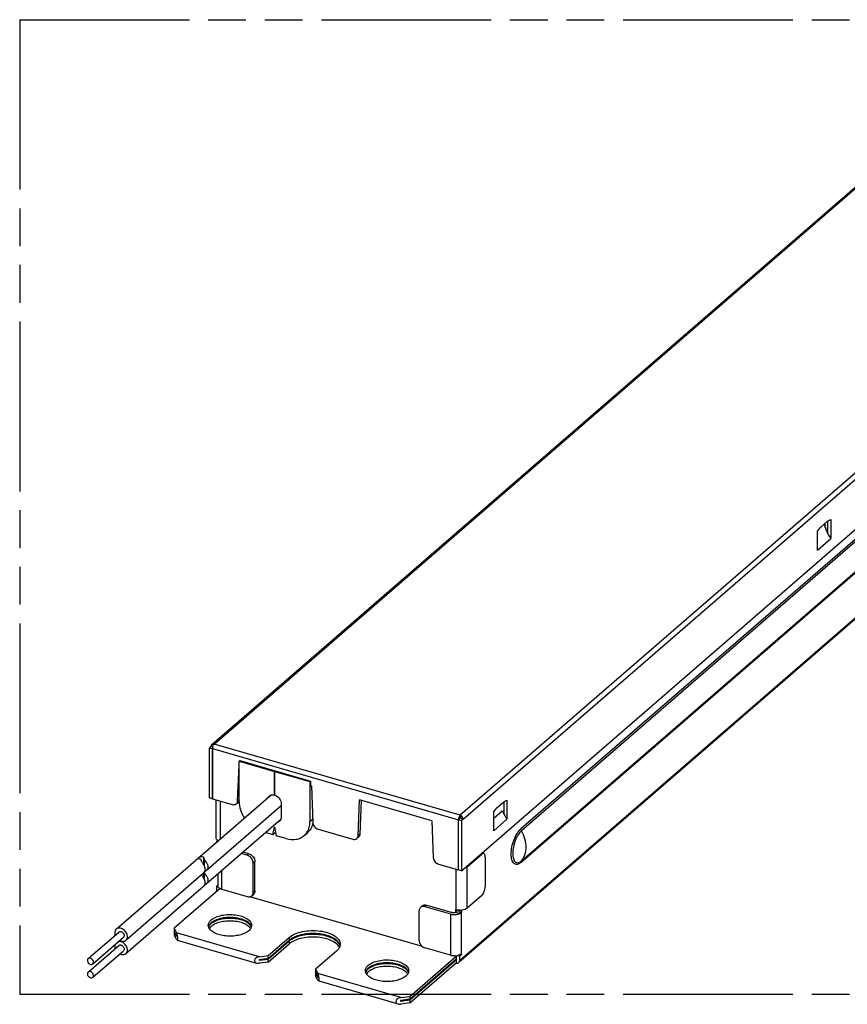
# Model space of a CAD drawing. Header units: millimetres. Extents: x 0 to 210, y 0 to 297.
# Tile 6 of 9: x 50 to 92, y 207 to 257. Entities that reach past the tile are written whole.
import ezdxf

# ---------------------------------------------------------------- set-up
doc = ezdxf.new("R2010")
doc.units = ezdxf.units.MM
doc.header["$LTSCALE"] = 19.36
doc.linetypes.add('PHANTOM', pattern=[0.8, 0.45, -0.05, 0.1, -0.05, 0.1, -0.05])
doc.layers.get('0').update_dxf_attribs({"linetype": 'CONTINUOUS'})
doc.layers.add('DEFAULT_3', color=7, linetype='PHANTOM')

msp = doc.modelspace()

# ---------------------------------------------------------------- linework, layer by layer
at = {"color": 7, "linetype": 'Continuous'}
for p, q in [((59.4162, 220.1093), (96.4812, 252.2086)), ((72.2338, 213.6336), (109.4738, 245.8844)), ((109.0543, 240.9252), (72.0943, 208.9169)), ((90.6788, 231.2594), (91.0288, 231.5625)), ((91.0288, 231.5625), (91.195, 231.6458)), ((91.0434, 230.9178), (91.0434, 231.5699)), ((91.195, 231.6458), (91.195, 230.6759)), ((90.5125, 231.0548), (90.6788, 231.2594)), ((90.5125, 230.0848), (90.5125, 231.0548)), ((90.5125, 230.0848), (91.195, 230.6759)), ((59.3785, 220.019), (59.291, 219.9432)), ((59.291, 217.3698), (59.291, 219.9432)), ((59.291, 219.9432), (59.4426, 219.8995)), ((59.3785, 220.019), (59.4603, 219.9954)), ((59.4458, 219.9023), (59.4426, 219.8995)), ((59.4426, 219.8995), (59.4426, 217.3261)), ((59.4456, 219.8986), (59.4456, 217.3252)), ((60.852, 219.2835), (60.817, 219.2532)), ((60.817, 217.192), (60.817, 219.2532)), ((60.817, 219.2532), (62.6326, 218.729)), ((60.852, 219.2835), (62.6676, 218.7593)), ((60.7427, 217.2131), (60.8141, 219.0519)), ((62.6326, 218.729), (62.6676, 218.7593)), ((62.6326, 217.5196), (62.6326, 218.729)), ((62.6387, 218.7273), (62.6737, 218.7576)), ((62.6387, 218.7273), (62.6387, 217.5179)), ((62.6387, 218.7273), (64.4543, 218.2032)), ((62.6676, 218.7593), (62.6676, 218.7523)), ((62.6737, 218.7576), (64.4893, 218.2335)), ((64.4893, 218.2335), (64.4543, 218.2032)), ((64.4893, 218.2335), (64.4893, 217.991)), ((64.4543, 218.2032), (64.4543, 216.142)), ((64.4893, 217.991), (64.5272, 217.98)), ((64.5272, 217.98), (64.5986, 216.1)), ((58.7381, 214.2925), (62.4695, 217.524)), ((59.4426, 217.3261), (59.291, 217.3698)), ((59.4456, 217.3287), (59.4426, 217.3261)), ((59.4456, 217.3252), (60.4701, 217.0295)), ((59.6454, 215.3075), (59.6454, 217.2676)), ((62.6352, 217.5219), (62.6326, 217.5196)), ((66.9261, 215.4281), (66.9975, 217.2669)), ((70.7106, 216.195), (66.9975, 217.2669)), ((67.0812, 217.2428), (67.0136, 215.5039)), ((74.4038, 217.1648), (74.57, 217.2482)), ((74.57, 217.2482), (74.57, 216.2782)), ((59.1311, 213.6374), (62.9842, 216.9743)), ((60.6763, 217.0642), (60.7638, 217.1399)), ((62.9842, 217.0696), (62.9842, 216.3845)), ((73.8875, 216.6571), (74.0538, 216.8617)), ((73.8875, 216.3283), (74.3275, 216.7094)), ((74.0538, 216.8617), (74.4038, 217.1648)), ((74.4184, 216.5201), (74.4184, 217.1722)), ((59.1314, 212.9526), (62.9625, 216.2705)), ((70.7106, 216.195), (70.7821, 214.315)), ((72.0792, 213.6782), (72.0792, 216.2516)), ((72.1697, 216.3265), (72.0822, 216.2507)), ((72.0822, 216.2507), (72.2338, 216.207)), ((72.0822, 213.6773), (72.0822, 216.2507)), ((72.1684, 216.4835), (72.1667, 216.482)), ((72.1667, 216.482), (72.1667, 216.3304)), ((72.1667, 216.3239), (72.1667, 216.3274)), ((72.3213, 216.2828), (72.1697, 216.3265)), ((72.3213, 216.2828), (72.2338, 216.207)), ((72.2338, 216.207), (72.2338, 213.6336)), ((73.8875, 215.6872), (73.8875, 216.6571)), ((73.8875, 215.6872), (74.57, 216.2782)), ((62.5447, 215.4808), (62.6357, 215.8789)), ((62.6357, 215.8789), (62.7266, 215.4283)), ((64.8712, 215.759), (66.6535, 215.2445)), ((59.72, 215.1881), (59.6735, 215.1478)), ((62.5447, 215.4808), (62.1742, 215.5878)), ((62.5447, 215.4808), (62.6905, 215.6071)), ((63.2419, 215.2796), (62.7266, 215.4283)), ((64.1584, 215.4337), (64.3246, 215.5777)), ((66.9472, 215.3549), (66.8597, 215.2792)), ((59.6735, 215.1026), (59.6735, 215.1478)), ((59.6735, 215.1478), (59.7126, 215.1365)), ((54.5144, 210.6347), (58.6034, 214.1758)), ((58.7305, 214.2858), (58.7385, 214.2929)), ((61.2356, 214.424), (60.9317, 214.5118)), ((61.3231, 214.4998), (61.0192, 214.5875)), ((72.5231, 213.833), (73.2756, 214.4846)), ((73.3727, 214.5178), (73.2842, 214.5433)), ((73.4506, 214.3331), (73.4506, 212.8175)), ((61.5387, 212.5179), (61.5387, 214.0334)), ((61.6262, 212.5937), (61.6262, 214.1092)), ((71.0547, 213.974), (72.0792, 213.6782)), ((72.0822, 213.6808), (72.0792, 213.6782)), ((72.2338, 213.6336), (72.0822, 213.6773)), ((55.007, 210.0658), (58.9964, 213.5207)), ((59.7222, 213.4643), (59.7222, 212.8604)), ((55.007, 209.3808), (58.9966, 212.8359)), ((59.8381, 212.7161), (57.4841, 210.6775)), ((59.7222, 212.8863), (59.6735, 212.8441)), ((59.6735, 212.6017), (59.6735, 212.8441)), ((59.6735, 212.8441), (59.7271, 212.8287)), ((59.825, 212.7228), (59.825, 212.7048)), ((59.9322, 212.6785), (61.2356, 212.3023)), ((70.2285, 209.7365), (61.3662, 212.2949)), ((61.4647, 212.3408), (61.5522, 212.4166)), ((73.2756, 212.3629), (72.5231, 211.7112)), ((70.13, 211.7518), (70.2175, 211.8275)), ((70.3592, 211.7903), (71.6625, 211.414)), ((70.4467, 211.8661), (71.75, 211.4898)), ((70.0561, 210.0591), (70.0561, 211.5747)), ((71.9494, 211.6343), (71.9191, 211.6431)), ((71.9191, 211.6431), (71.9191, 211.6128)), ((71.9191, 211.6128), (71.9451, 211.6353)), ((71.9191, 211.6128), (71.9494, 211.604)), ((71.9494, 211.604), (71.9765, 211.6275)), ((71.9494, 211.474), (71.9494, 211.604)), ((72.0088, 211.6205), (71.9797, 211.5953)), ((71.9797, 211.5953), (72.1313, 211.5515)), ((71.9797, 211.474), (71.9797, 211.5953)), ((72.1313, 211.4303), (71.9797, 211.474)), ((72.1957, 211.6073), (72.1313, 211.5515)), ((72.1313, 211.5515), (72.1313, 211.4303)), ((72.2538, 211.5364), (72.1313, 211.4303)), ((72.2538, 211.5061), (72.2275, 211.5136)), ((72.2363, 211.4909), (72.2538, 211.5061)), ((72.2538, 211.5061), (72.2538, 211.5364)), ((57.4841, 210.6775), (57.6058, 210.4504)), ((57.4841, 210.6775), (57.4841, 210.5259)), ((53.0688, 209.1212), (54.6438, 210.4852)), ((53.3025, 208.8513), (54.8775, 210.2153)), ((57.6058, 210.2988), (57.4841, 210.5259)), ((57.4952, 210.5052), (57.4841, 210.4956)), ((57.4841, 210.4956), (57.6058, 210.2685)), ((57.4841, 210.4956), (57.4841, 210.344)), ((57.6058, 210.1169), (57.4841, 210.344)), ((62.3187, 209.2818), (63.3949, 210.2139)), ((53.0839, 208.4492), (54.6438, 209.8001)), ((54.6436, 209.7999), (54.6602, 209.8117)), ((57.6446, 210.0721), (61.7189, 208.8959)), ((62.3187, 209.1303), (63.3949, 210.0623)), ((62.3187, 209.1), (63.3949, 210.032)), ((62.3187, 208.9484), (63.3949, 209.8805)), ((71.6625, 209.2923), (70.3592, 209.6685)), ((53.3025, 208.1663), (54.8775, 209.5303)), ((61.8645, 209.221), (62.3187, 209.2818)), ((62.3187, 209.1303), (61.8645, 209.0694)), ((62.3187, 209.1303), (62.3187, 209.2818)), ((65.8198, 209.5139), (64.7436, 208.5818)), ((69.5781, 207.1862), (71.9494, 209.2398)), ((71.9494, 209.2398), (71.8637, 209.2645)), ((71.9494, 209.2398), (71.9494, 209.268)), ((71.9797, 208.8976), (71.9797, 209.2711)), ((72.0252, 209.2785), (72.1313, 209.2479)), ((72.1313, 209.2479), (72.2538, 209.354)), ((72.1313, 209.2479), (72.1313, 209.0054)), ((72.2538, 209.354), (72.2266, 209.3618)), ((72.2538, 209.3843), (72.2363, 209.3691)), ((72.2538, 209.354), (72.2538, 209.3843)), ((61.8645, 209.0391), (62.3187, 209.1)), ((62.3187, 208.9484), (61.8645, 208.8876)), ((62.3187, 208.9484), (62.3187, 209.1)), ((69.5781, 207.0347), (71.9494, 209.0882)), ((69.5781, 207.0043), (71.9797, 209.0842)), ((69.5781, 206.8528), (71.9797, 208.9326)), ((53.0852, 208.4477), (53.0686, 208.4359)), ((53.2861, 208.1547), (53.3027, 208.1665)), ((64.7436, 208.5818), (64.8653, 208.3547)), ((64.7436, 208.5818), (64.7436, 208.4303)), ((64.8653, 208.2032), (64.7436, 208.4303)), ((64.7547, 208.4096), (64.7436, 208.4)), ((64.7436, 208.4), (64.8653, 208.1729)), ((64.7436, 208.4), (64.7436, 208.2484)), ((64.8653, 208.0213), (64.7436, 208.2484)), ((64.9041, 207.9765), (68.9784, 206.8003)), ((69.1239, 207.1254), (69.5781, 207.1862)), ((69.5781, 207.1862), (69.5781, 207.0347)), ((69.5781, 207.0347), (69.1239, 206.9738)), ((69.1239, 206.9435), (69.5781, 207.0043)), ((69.5781, 206.8528), (69.1239, 206.7919)), ((69.5781, 207.0043), (69.5781, 206.8528))]:
    msp.add_line(p, q, dxfattribs=at)
at = {"color": 9, "linetype": 'Continuous'}
for p, q in [((59.5348, 220.1305), (96.5963, 252.2267)), ((109.2299, 248.5797), (72.1684, 216.4835)), ((72.3213, 216.2828), (109.3863, 248.382)), ((105.9413, 242.3284), (75.2813, 215.776)), ((105.969, 242.233), (75.309, 215.6807)), ((109.0913, 241.0137), (72.1313, 209.0054)), ((75.2813, 214.056), (105.9413, 240.6084)), ((75.309, 214.1354), (105.969, 240.6877)), ((90.9019, 231.2416), (90.9019, 231.4526)), ((59.4456, 219.8986), (72.0792, 216.2516)), ((72.1684, 216.4835), (59.5348, 220.1305)), ((59.8554, 215.2601), (59.8554, 217.2069)), ((60.817, 217.2775), (60.7427, 217.2131)), ((64.5925, 216.2617), (64.4543, 216.142)), ((67.0136, 215.5039), (66.9261, 215.4281)), ((58.7305, 214.2422), (58.7305, 214.2858)), ((59.0028, 213.9371), (59.0028, 214.3046)), ((59.0464, 213.8605), (59.0464, 214.2055)), ((61.3231, 214.4998), (61.2356, 214.424)), ((73.2313, 214.4975), (73.2756, 214.4846)), ((61.5387, 214.0334), (61.6262, 214.1092)), ((71.9494, 213.7157), (71.9494, 211.6343)), ((72.5231, 211.7112), (72.5231, 213.833)), ((59.0028, 213.252), (59.0028, 213.5207)), ((59.0464, 213.1757), (59.0464, 213.5205)), ((59.9322, 212.6785), (59.9322, 213.6462)), ((61.6262, 212.5937), (61.5387, 212.5179)), ((70.3592, 211.7903), (70.4467, 211.8661)), ((71.6625, 211.414), (71.6625, 209.2923)), ((72.2363, 209.3691), (72.2363, 211.4909)), ((61.8645, 209.221), (57.6058, 210.4504)), ((57.6102, 210.2672), (57.6058, 210.2685)), ((63.3949, 210.2139), (63.3949, 210.0623)), ((63.3949, 210.032), (63.3949, 209.8805)), ((61.8645, 209.0391), (61.8564, 209.0415)), ((69.1239, 207.1254), (64.8653, 208.3547)), ((64.8696, 208.1716), (64.8653, 208.1729)), ((69.1239, 206.9435), (69.1159, 206.9458))]:
    msp.add_line(p, q, dxfattribs=at)
at = {"color": 7, "linetype": 'Continuous'}
for centre, radius, start, end in [((92.7257, 231.864), 1.9277, 193.63129, 199.82412), ((92.817, 231.8946), 2.024, 199.7628, 200.135), ((93.031, 231.9945), 2.2604, 208.44628, 215.68686), ((59.8057, 219.8923), 0.3604, 170.80252, 174.95516), ((59.8494, 219.8853), 0.4046, 164.40809, 170.82069), ((60.4934, 217.2225), 0.2495, 349.98066, 357.8337), ((62.5205, 217.1217), 0.4134, 67.61434, 73.39021), ((60.6474, 217.2743), 0.1778, 310.88831, 313.68595), ((60.6458, 217.2759), 0.18, 313.71151, 323.33796), ((76.3055, 217.5434), 2.1467, 202.86216, 208.46818), ((72.4804, 216.2389), 0.402, 163.12137, 170.88969), ((76.406, 217.5969), 2.2604, 208.44628, 215.68686), ((63.7937, 216.1868), 0.8082, 318.73127, 325.27641), ((63.633, 216.0388), 0.8013, 310.97331, 325.28661), ((63.6171, 216.0501), 0.8208, 325.26523, 326.18205), ((63.8064, 216.1758), 0.7914, 310.91028, 318.72103), ((66.6768, 215.4375), 0.2495, 349.98066, 357.8337), ((66.8308, 215.4893), 0.1778, 310.88831, 313.68595), ((59.9299, 215.4853), 0.3641, 239.78214, 240.36189), ((58.9775, 214.0167), 0.3653, 127.51535, 130.87875), ((60.0903, 213.2278), 0.5716, 249.73883, 253.94578), ((61.2524, 212.5176), 0.2863, 352.17563, 0.06006), ((61.4206, 212.5681), 0.2006, 310.9552, 325.24939), ((72.1208, 212.2282), 0.6181, 253.89936, 254.57171), ((72.1313, 212.267), 0.6582, 254.59223, 257.34142), ((72.1396, 212.3029), 0.6951, 257.32078, 257.94374), ((72.1432, 212.3201), 0.7127, 257.9458, 259.11156), ((72.1473, 212.3414), 0.7344, 259.11176, 260.42562), ((72.15, 212.3572), 0.7504, 260.42354, 261.26347), ((71.8952, 212.0687), 0.681, 281.05837, 284.74247), ((72.1604, 212.4219), 0.8157, 271.05617, 277.58627), ((59.562, 210.6366), 0.3265, 155.10204, 161.901), ((59.6322, 210.4476), 0.4062, 145.80814, 147.73937), ((59.7492, 210.5335), 0.5577, 132.84063, 137.78674), ((59.7916, 210.4885), 0.6195, 130.88304, 132.89053), ((59.8168, 210.4291), 0.658, 129.31311, 130.88574), ((59.8663, 210.3676), 0.737, 124.82087, 129.25844), ((61.0942, 210.6169), 0.3718, 28.36236, 29.92202), ((61.154, 210.6735), 0.3064, 15.21219, 18.25735), ((54.6617, 209.648), 0.3571, 72.54017, 79.09988), ((63.9347, 209.4086), 0.8246, 129.62816, 130.88851), ((65.5439, 209.489), 0.4717, 26.07968, 32.45653), ((65.568, 209.8929), 0.4445, 333.42098, 334.03689), ((54.8669, 209.5427), 0.2141, 299.51295, 310.9306), ((71.8735, 210.0799), 0.8157, 271.05617, 277.58627), ((71.8822, 210.0132), 0.7485, 277.60613, 281.06395), ((71.8952, 209.947), 0.681, 281.05837, 284.74247), ((67.8543, 208.161), 0.6195, 130.88304, 132.89053), ((67.929, 208.0401), 0.737, 124.82087, 129.25844), ((67.6247, 208.3091), 0.3265, 155.10204, 161.901), ((67.6949, 208.1201), 0.4062, 145.80814, 147.73937), ((67.8119, 208.206), 0.5577, 132.84063, 137.78674), ((67.8795, 208.1016), 0.658, 129.31311, 130.88574), ((69.1569, 208.2894), 0.3718, 28.36236, 29.92202), ((69.2167, 208.346), 0.3064, 15.21219, 18.25735)]:
    msp.add_arc(centre, radius, start, end, dxfattribs=at)
for centre, major_axis, ratio, start_param, end_param in [((59.0721, 214.0841), (0.4414, 0.0134), 0.7377177, 2.433137, 2.6539879), ((58.8511, 213.8926), (-0.0973, 0.4084), 0.274284, -1.1361785, -0.8303285), ((58.9858, 214.0093), (-0.0973, 0.4084), 0.274284, -1.1361785, -0.8303285), ((58.8511, 213.2076), (-0.0973, 0.4084), 0.274284, -1.1361785, -1.043017), ((58.9858, 213.3243), (-0.0973, 0.4084), 0.274284, -1.1361785, -1.0249314), ((57.6058, 210.2837), (-0.0466, 0.212), 0.2493112, 2.4190554, 5.560648), ((57.6058, 210.2837), (-0.0042, 0.0193), 0.2493112, -3.8641299, -0.7225373), ((61.8645, 209.0543), (0.2606, 0.0573), 0.6158408, 1.4362617, 4.5778543), ((61.8645, 209.0543), (0.0237, 0.0052), 0.6158408, 1.4362617, 4.5778543), ((64.8653, 208.188), (-0.0466, 0.212), 0.2493112, 2.4190554, 5.560648), ((64.8653, 208.188), (-0.0042, 0.0193), 0.2493112, -3.8641299, -0.7225373), ((69.1239, 206.9587), (0.2606, 0.0573), 0.6158408, 1.4362617, 4.5778543), ((69.1239, 206.9587), (0.0237, 0.0052), 0.6158408, 1.4362617, 4.5778543)]:
    msp.add_ellipse(centre, major_axis=major_axis, ratio=ratio, start_param=start_param, end_param=end_param, dxfattribs=at)
for points, knots in [([(90.9167, 231.1979), (90.9255, 231.1741), (90.9625, 231.0785), (91.0067, 230.9857), (91.0434, 230.9178)], [0, 0, 0, 0, 0.2472796, 1, 1, 1, 1]), ([(59.4162, 220.1093), (59.4041, 220.0988), (59.3841, 220.0703), (59.3785, 220.0364), (59.3785, 220.019)], [0, 0, 0, 0, 0.4799357, 1, 1, 1, 1]), ([(59.5331, 220.129), (59.5125, 220.1349), (59.4703, 220.1394), (59.4308, 220.1219), (59.4162, 220.1093)], [0, 0, 0, 0, 0.526536, 1, 1, 1, 1]), ([(59.4597, 219.9941), (59.4616, 220.0009), (59.4697, 220.0275), (59.4806, 220.0532), (59.4904, 220.0713)], [0, 0, 0, 0, 0.2570511, 1, 1, 1, 1]), ([(59.4904, 220.0713), (59.4935, 220.0772), (59.5056, 220.0978), (59.52, 220.1176), (59.5331, 220.129)], [0, 0, 0, 0, 0.2775854, 1, 1, 1, 1]), ([(62.3086, 217.3851), (62.3121, 217.3937), (62.3279, 217.4269), (62.3515, 217.4565), (62.3721, 217.4744)], [0, 0, 0, 0, 0.2559877, 1, 1, 1, 1]), ([(62.3721, 217.4744), (62.4047, 217.5026), (62.4927, 217.5417), (62.5866, 217.5325), (62.6326, 217.5196)], [0, 0, 0, 0, 0.4739157, 1, 1, 1, 1]), ([(62.678, 217.504), (62.7649, 217.4682), (62.9143, 217.344), (62.9842, 217.1598), (62.9842, 217.0696)], [0, 0, 0, 0, 0.5101321, 1, 1, 1, 1]), ([(60.4701, 217.0295), (60.5065, 217.019), (60.5807, 217.0112), (60.6505, 217.0418), (60.6763, 217.0641)], [0, 0, 0, 0, 0.5264853, 1, 1, 1, 1]), ([(60.6763, 217.0641), (60.6926, 217.0783), (60.7209, 217.1138), (60.7351, 217.1567), (60.7391, 217.1791)], [0, 0, 0, 0, 0.4870945, 1, 1, 1, 1]), ([(60.817, 217.192), (60.817, 217.0457), (60.8719, 216.7412), (61.0098, 216.4663), (61.0973, 216.3357)], [0, 0, 0, 0, 0.4821502, 1, 1, 1, 1]), ([(62.9842, 216.3845), (62.9842, 216.3454), (62.9715, 216.2689), (62.9265, 216.2046), (62.8992, 216.1809)], [0, 0, 0, 0, 0.520022, 1, 1, 1, 1]), ([(72.0835, 216.3026), (72.0828, 216.2982), (72.0804, 216.2813), (72.0792, 216.2642), (72.0792, 216.2516)], [0, 0, 0, 0, 0.2603312, 1, 1, 1, 1]), ([(72.1667, 216.482), (72.1503, 216.4673), (72.1221, 216.4263), (72.1035, 216.3812), (72.0957, 216.3556)], [0, 0, 0, 0, 0.4517901, 1, 1, 1, 1]), ([(72.3213, 216.2828), (72.3213, 216.3263), (72.2853, 216.414), (72.2095, 216.4696), (72.1667, 216.482)], [0, 0, 0, 0, 0.4940878, 1, 1, 1, 1]), ([(62.8992, 216.1809), (62.8786, 216.1631), (62.8462, 216.1441), (62.8113, 216.1332), (62.8022, 216.1309)], [0, 0, 0, 0, 0.7440374, 1, 1, 1, 1]), ([(64.2991, 215.5933), (64.3508, 215.6704), (64.4307, 215.8493), (64.4543, 216.0427), (64.4543, 216.142)], [0, 0, 0, 0, 0.4831402, 1, 1, 1, 1]), ([(64.6013, 216.076), (64.5951, 216.0439), (64.5657, 215.9209), (64.5114, 215.8035), (64.458, 215.7264)], [0, 0, 0, 0, 0.2586608, 1, 1, 1, 1]), ([(64.5986, 216.1), (64.6015, 216.0247), (64.6663, 215.8751), (64.7976, 215.7802), (64.8712, 215.759)], [0, 0, 0, 0, 0.4957647, 1, 1, 1, 1]), ([(59.6939, 215.2095), (59.6794, 215.2232), (59.6553, 215.2526), (59.6454, 215.2902), (59.6454, 215.3075)], [0, 0, 0, 0, 0.5348593, 1, 1, 1, 1]), ([(63.2419, 215.2796), (63.4037, 215.2329), (63.6598, 215.208), (63.9707, 215.3008), (64.1016, 215.3845), (64.1584, 215.4338)], [0, 0, 0, 0, 0.5240889, 0.7659656, 1, 1, 1, 1]), ([(66.6535, 215.2445), (66.6899, 215.234), (66.7642, 215.2262), (66.8339, 215.2568), (66.8597, 215.2791)], [0, 0, 0, 0, 0.5264853, 1, 1, 1, 1]), ([(66.8597, 215.2791), (66.876, 215.2933), (66.9043, 215.3288), (66.9185, 215.3717), (66.9225, 215.3941)], [0, 0, 0, 0, 0.4870945, 1, 1, 1, 1]), ([(67.0136, 215.5039), (67.0126, 215.4766), (67.0023, 215.4236), (66.972, 215.3783), (66.9536, 215.3607)], [0, 0, 0, 0, 0.5180538, 1, 1, 1, 1]), ([(58.8215, 214.2331), (58.7896, 214.2489), (58.7033, 214.2474), (58.6359, 214.204), (58.6037, 214.1761)], [0, 0, 0, 0, 0.4556272, 1, 1, 1, 1]), ([(58.7551, 214.3064), (58.7857, 214.3299), (58.8493, 214.3659), (58.9271, 214.3643), (58.9563, 214.3498)], [0, 0, 0, 0, 0.5427524, 1, 1, 1, 1]), ([(58.8681, 214.1879), (58.8656, 214.1926), (58.8541, 214.2112), (58.8363, 214.2258), (58.8215, 214.2331)], [0, 0, 0, 0, 0.2433119, 1, 1, 1, 1]), ([(58.9563, 214.3498), (58.9614, 214.3473), (58.9802, 214.3361), (58.9954, 214.3189), (59.0028, 214.3046)], [0, 0, 0, 0, 0.2611246, 1, 1, 1, 1]), ([(59.0464, 214.2055), (59.0556, 214.1811), (59.0845, 214.1329), (59.1325, 214.0633), (59.1775, 213.9897), (59.2098, 213.913), (59.2216, 213.8338), (59.21, 213.7571), (59.1793, 213.6898), (59.1484, 213.6524), (59.1311, 213.6374)], [0, 0, 0, 0, 0.123453, 0.2629585, 0.4006433, 0.5304191, 0.6538726, 0.7743069, 0.891493, 1, 1, 1, 1]), ([(61.5387, 214.0334), (61.5387, 214.1187), (61.4682, 214.2908), (61.3195, 214.3998), (61.2356, 214.424)], [0, 0, 0, 0, 0.4940867, 1, 1, 1, 1]), ([(61.3231, 214.4998), (61.407, 214.4756), (61.5557, 214.3666), (61.6262, 214.1945), (61.6262, 214.1092)], [0, 0, 0, 0, 0.5059131, 1, 1, 1, 1]), ([(70.7821, 214.315), (70.7849, 214.2397), (70.8497, 214.0901), (70.981, 213.9952), (71.0547, 213.974)], [0, 0, 0, 0, 0.4957647, 1, 1, 1, 1]), ([(73.3727, 214.5178), (73.3578, 214.5221), (73.3201, 214.5184), (73.2906, 214.4976), (73.2756, 214.4846)], [0, 0, 0, 0, 0.4386408, 1, 1, 1, 1]), ([(73.4506, 214.3331), (73.4506, 214.3562), (73.4479, 214.3988), (73.4336, 214.4554), (73.4097, 214.4977), (73.3849, 214.5143), (73.3727, 214.5178)], [0, 0, 0, 0, 0.3270161, 0.6004974, 0.8193124, 1, 1, 1, 1]), ([(59.0742, 213.6495), (59.0838, 213.6858), (59.0869, 213.7662), (59.0416, 213.8803), (58.9833, 213.9669), (58.9374, 214.036), (58.9183, 214.0713), (58.9117, 214.0888)], [0, 0, 0, 0, 0.2341251, 0.4825857, 0.7516576, 0.8835919, 1, 1, 1, 1]), ([(72.3792, 213.759), (72.3936, 213.7635), (72.4446, 213.7813), (72.4936, 213.8074), (72.5231, 213.833)], [0, 0, 0, 0, 0.278103, 1, 1, 1, 1]), ([(59.0755, 212.9696), (59.0843, 213.0058), (59.0859, 213.0853), (59.0401, 213.1977), (58.9823, 213.2833), (58.937, 213.3517), (58.9182, 213.3865), (58.9117, 213.4038)], [0, 0, 0, 0, 0.2342604, 0.4831442, 0.752217, 0.8838497, 1, 1, 1, 1]), ([(58.9963, 213.5207), (59.0053, 213.5284), (59.0405, 213.5649), (59.0642, 213.612), (59.0742, 213.6495)], [0, 0, 0, 0, 0.2341717, 1, 1, 1, 1]), ([(59.0464, 213.5205), (59.0557, 213.496), (59.0846, 213.4479), (59.1325, 213.3782), (59.1776, 213.3046), (59.2098, 213.2278), (59.2216, 213.1486), (59.21, 213.0719), (59.1792, 213.0046), (59.1482, 212.9672), (59.1309, 212.9522)], [0, 0, 0, 0, 0.123448, 0.2629763, 0.4006769, 0.5304596, 0.6539201, 0.7743538, 0.8915285, 1, 1, 1, 1]), ([(59.1311, 213.6374), (59.1194, 213.6273), (59.0971, 213.6118), (59.0695, 213.6046), (59.0582, 213.6063)], [0, 0, 0, 0, 0.5743175, 1, 1, 1, 1]), ([(58.9961, 212.8355), (59.0054, 212.8435), (59.0418, 212.8814), (59.066, 212.9306), (59.0755, 212.9696)], [0, 0, 0, 0, 0.2340905, 1, 1, 1, 1]), ([(59.0998, 212.9308), (59.097, 212.9294), (59.087, 212.9248), (59.0761, 212.9216), (59.0681, 212.921)], [0, 0, 0, 0, 0.2776427, 1, 1, 1, 1]), ([(59.1309, 212.9522), (59.1283, 212.95), (59.1186, 212.942), (59.108, 212.935), (59.0998, 212.9308)], [0, 0, 0, 0, 0.2648325, 1, 1, 1, 1]), ([(59.7707, 212.7624), (59.7563, 212.7761), (59.7321, 212.8056), (59.7222, 212.8431), (59.7222, 212.8604)], [0, 0, 0, 0, 0.5348593, 1, 1, 1, 1]), ([(59.8923, 212.6916), (59.8861, 212.6939), (59.8626, 212.7031), (59.8397, 212.7142), (59.8235, 212.7236)], [0, 0, 0, 0, 0.2620535, 1, 1, 1, 1]), ([(73.2756, 212.3629), (73.3021, 212.3858), (73.3503, 212.4486), (73.4038, 212.5601), (73.4403, 212.6865), (73.4506, 212.7748), (73.4506, 212.8175)], [0, 0, 0, 0, 0.2111394, 0.468382, 0.7425377, 1, 1, 1, 1]), ([(61.2356, 212.3023), (61.276, 212.2906), (61.3585, 212.2819), (61.436, 212.316), (61.4647, 212.3408)], [0, 0, 0, 0, 0.5264893, 1, 1, 1, 1]), ([(61.4647, 212.3408), (61.484, 212.3575), (61.5171, 212.4002), (61.5323, 212.4518), (61.536, 212.4786)], [0, 0, 0, 0, 0.4856398, 1, 1, 1, 1]), ([(61.6262, 212.5937), (61.6262, 212.5807), (61.6231, 212.5318), (61.606, 212.4833), (61.5855, 212.4537)], [0, 0, 0, 0, 0.2647067, 1, 1, 1, 1]), ([(70.1301, 211.7518), (70.1063, 211.7312), (70.0671, 211.6753), (70.0561, 211.6088), (70.0561, 211.5747)], [0, 0, 0, 0, 0.4799446, 1, 1, 1, 1]), ([(70.2805, 211.8026), (70.2528, 211.8032), (70.1982, 211.796), (70.1498, 211.7689), (70.1301, 211.7518)], [0, 0, 0, 0, 0.5147592, 1, 1, 1, 1]), ([(70.2176, 211.8276), (70.2462, 211.8523), (70.3237, 211.8864), (70.4062, 211.8777), (70.4467, 211.8661)], [0, 0, 0, 0, 0.4735106, 1, 1, 1, 1]), ([(70.3592, 211.7903), (70.3526, 211.7922), (70.3269, 211.7988), (70.3003, 211.8022), (70.2805, 211.8026)], [0, 0, 0, 0, 0.2568453, 1, 1, 1, 1]), ([(72.5231, 211.7112), (72.4918, 211.6841), (72.4082, 211.6408), (72.3181, 211.6201), (72.2681, 211.6134)], [0, 0, 0, 0, 0.451065, 1, 1, 1, 1]), ([(59.3862, 211.1084), (59.4539, 211.1671), (59.6283, 211.2661), (59.932, 211.3559), (60.2774, 211.3946), (60.6298, 211.3779), (60.954, 211.3077), (61.187, 211.2052), (61.3275, 211.0987), (61.4021, 211.0151), (61.4489, 210.9251), (61.4598, 210.8613), (61.4598, 210.8308)], [0, 0, 0, 0, 0.1138824, 0.250206, 0.4005089, 0.5532563, 0.6964334, 0.8199919, 0.8727357, 0.919437, 0.9611612, 1, 1, 1, 1]), ([(61.4221, 210.8225), (61.391, 210.8807), (61.2866, 210.9917), (61.072, 211.1108), (60.7999, 211.1953), (60.4913, 211.2379), (60.1711, 211.2354), (59.8652, 211.1879), (59.5989, 211.0997), (59.4466, 211.0092), (59.3862, 210.9569)], [0, 0, 0, 0, 0.0895001, 0.2002035, 0.3304028, 0.4736339, 0.6210947, 0.7633074, 0.8916327, 1, 1, 1, 1]), ([(59.4455, 210.9726), (59.5116, 211.0187), (59.6685, 211.0971), (59.9337, 211.1718), (60.2298, 211.2083), (60.5346, 211.2036), (60.8256, 211.1584), (61.0816, 211.0755), (61.2846, 210.9614), (61.3849, 210.8572), (61.4165, 210.8024)], [0, 0, 0, 0, 0.1136901, 0.2448715, 0.3873481, 0.5331281, 0.6737448, 0.8014786, 0.9107276, 1, 1, 1, 1]), ([(71.6625, 211.414), (71.7204, 211.3973), (71.8424, 211.38), (71.9652, 211.3885), (72.0258, 211.4004)], [0, 0, 0, 0, 0.4936691, 1, 1, 1, 1]), ([(71.9662, 211.4827), (71.9124, 211.4716), (71.8379, 211.47), (71.7669, 211.485), (71.75, 211.4898)], [0, 0, 0, 0, 0.7583135, 1, 1, 1, 1]), ([(72.1755, 211.6064), (72.1403, 211.6057), (72.0936, 211.6077), (72.0474, 211.6137), (72.036, 211.6155)], [0, 0, 0, 0, 0.7535539, 1, 1, 1, 1]), ([(72.0685, 211.4102), (72.0739, 211.4116), (72.0949, 211.4174), (72.1157, 211.4244), (72.1308, 211.4303)], [0, 0, 0, 0, 0.2572022, 1, 1, 1, 1]), ([(72.1308, 211.4303), (72.1351, 211.432), (72.1519, 211.4388), (72.1683, 211.4465), (72.1801, 211.4529)], [0, 0, 0, 0, 0.2584037, 1, 1, 1, 1]), ([(72.1801, 211.4529), (72.1854, 211.4557), (72.2051, 211.4669), (72.2237, 211.48), (72.2363, 211.4909)], [0, 0, 0, 0, 0.2649894, 1, 1, 1, 1]), ([(54.724, 210.6846), (54.6862, 210.6912), (54.6102, 210.6917), (54.541, 210.6577), (54.5144, 210.6347)], [0, 0, 0, 0, 0.5214182, 1, 1, 1, 1]), ([(55.007, 210.0658), (55.0284, 210.0843), (55.0649, 210.1322), (55.0897, 210.2218), (55.085, 210.3212), (55.0405, 210.4576), (54.9271, 210.6037), (54.7928, 210.6725), (54.724, 210.6846)], [0, 0, 0, 0, 0.1047886, 0.2160464, 0.3372343, 0.4679998, 0.7416293, 1, 1, 1, 1]), ([(59.2373, 210.8305), (59.2373, 210.8801), (59.2685, 210.9885), (59.3423, 211.0704), (59.3862, 211.1084)], [0, 0, 0, 0, 0.4607538, 1, 1, 1, 1]), ([(59.2806, 210.677), (59.2736, 210.6892), (59.2494, 210.7369), (59.2373, 210.7911), (59.2373, 210.8305)], [0, 0, 0, 0, 0.262709, 1, 1, 1, 1]), ([(59.2659, 210.7741), (59.2722, 210.7877), (59.282, 210.8056), (59.293, 210.8226), (59.2959, 210.8269)], [0, 0, 0, 0, 0.7437568, 1, 1, 1, 1]), ([(59.2963, 210.8577), (59.2934, 210.8534), (59.2824, 210.8365), (59.2726, 210.8188), (59.2663, 210.8052)], [0, 0, 0, 0, 0.2562252, 1, 1, 1, 1]), ([(61.3109, 210.5528), (61.251, 210.501), (61.1003, 210.4111), (60.8366, 210.323), (60.5337, 210.275), (60.216, 210.2713), (59.9089, 210.312), (59.6369, 210.3942), (59.4207, 210.5107), (59.3137, 210.6195), (59.2806, 210.677)], [0, 0, 0, 0, 0.1079706, 0.2357178, 0.3773269, 0.5243523, 0.667493, 0.7980594, 0.9095631, 1, 1, 1, 1]), ([(59.2959, 210.8269), (59.3019, 210.8357), (59.3285, 210.8719), (59.3603, 210.9041), (59.3862, 210.9266)], [0, 0, 0, 0, 0.2369095, 1, 1, 1, 1]), ([(59.3362, 210.9082), (59.3325, 210.9041), (59.3183, 210.888), (59.3052, 210.8709), (59.2963, 210.8577)], [0, 0, 0, 0, 0.2567902, 1, 1, 1, 1]), ([(59.3862, 210.775), (59.3772, 210.7673), (59.3443, 210.7371), (59.3148, 210.703), (59.2963, 210.6758)], [0, 0, 0, 0, 0.2638914, 1, 1, 1, 1]), ([(61.4087, 210.6637), (61.3731, 210.7203), (61.263, 210.8263), (61.0448, 210.9396), (60.773, 211.0188), (60.468, 211.0571), (60.1535, 211.0518), (59.8543, 211.0031), (59.5941, 210.9153), (59.4453, 210.8263), (59.3862, 210.775)], [0, 0, 0, 0, 0.0916624, 0.2041802, 0.3351976, 0.4782068, 0.6246672, 0.7655078, 0.892526, 1, 1, 1, 1]), ([(61.4012, 210.6525), (61.3952, 210.6437), (61.3686, 210.6075), (61.3368, 210.5752), (61.3109, 210.5528)], [0, 0, 0, 0, 0.2369095, 1, 1, 1, 1]), ([(61.4598, 210.8308), (61.4598, 210.8003), (61.449, 210.7366), (61.4195, 210.6797), (61.4012, 210.6525)], [0, 0, 0, 0, 0.4821754, 1, 1, 1, 1]), ([(54.5144, 210.6347), (54.4952, 210.618), (54.4618, 210.5763), (54.4254, 210.4693), (54.4368, 210.3788), (54.456, 210.3227)], [0, 0, 0, 0, 0.2280683, 0.4677621, 1, 1, 1, 1]), ([(54.6438, 210.4852), (54.6565, 210.4961), (54.6893, 210.5122), (54.7253, 210.512), (54.7433, 210.5089)], [0, 0, 0, 0, 0.4785395, 1, 1, 1, 1]), ([(54.7433, 210.5089), (54.7759, 210.5031), (54.8397, 210.4703), (54.903, 210.3894), (54.9212, 210.3055), (54.905, 210.2468), (54.8877, 210.2241), (54.8775, 210.2153)], [0, 0, 0, 0, 0.2589829, 0.5332275, 0.7834552, 0.8949677, 1, 1, 1, 1]), ([(63.3949, 210.2139), (63.4803, 210.2878), (63.6999, 210.4126), (64.0827, 210.5256), (64.5178, 210.5745), (64.9618, 210.5534), (65.3701, 210.465), (65.6637, 210.3358), (65.8408, 210.2016), (65.9347, 210.0963), (65.9936, 209.9829), (66.0074, 209.9025), (66.0074, 209.864)], [0, 0, 0, 0, 0.1138811, 0.2502066, 0.4005113, 0.5532596, 0.6964375, 0.8199941, 0.872737, 0.9194378, 0.9611619, 1, 1, 1, 1]), ([(65.9419, 209.924), (65.8968, 209.9951), (65.7575, 210.1282), (65.4824, 210.2706), (65.14, 210.3699), (64.756, 210.4178), (64.3602, 210.4109), (63.9839, 210.3495), (63.6565, 210.2389), (63.4694, 210.1268), (63.3949, 210.0623)], [0, 0, 0, 0, 0.0918004, 0.2044324, 0.3354988, 0.4784941, 0.624891, 0.7656459, 0.8925831, 1, 1, 1, 1]), ([(65.9419, 209.7421), (65.8968, 209.8132), (65.7575, 209.9463), (65.4824, 210.0887), (65.14, 210.188), (64.756, 210.236), (64.3602, 210.229), (63.9839, 210.1676), (63.6565, 210.057), (63.4694, 209.945), (63.3949, 209.8805)], [0, 0, 0, 0, 0.0918004, 0.2044324, 0.3354988, 0.4784941, 0.624891, 0.7656459, 0.8925831, 1, 1, 1, 1]), ([(63.4649, 210.0866), (63.5466, 210.1443), (63.7409, 210.2428), (64.0698, 210.3377), (64.438, 210.3856), (64.8185, 210.3828), (65.1835, 210.3295), (65.5071, 210.2295), (65.7666, 210.0902), (65.8979, 209.9625), (65.9412, 209.8946)], [0, 0, 0, 0, 0.1127187, 0.2428356, 0.3843893, 0.5296272, 0.6702791, 0.7987195, 0.9092662, 1, 1, 1, 1]), ([(54.4465, 209.8423), (54.4419, 209.8268), (54.4283, 209.7589), (54.4389, 209.6876), (54.456, 209.6377)], [0, 0, 0, 0, 0.2349706, 1, 1, 1, 1]), ([(54.7292, 209.9986), (54.7207, 210.0002), (54.6878, 210.0053), (54.6539, 210.005), (54.6295, 210.0014)], [0, 0, 0, 0, 0.2591652, 1, 1, 1, 1]), ([(54.6602, 209.8117), (54.6753, 209.8202), (54.7119, 209.8299), (54.7698, 209.8204), (54.8255, 209.7907), (54.8724, 209.7447), (54.9049, 209.6884), (54.9186, 209.6284), (54.911, 209.572), (54.8904, 209.5415), (54.8777, 209.5305)], [0, 0, 0, 0, 0.1102125, 0.2322386, 0.3663639, 0.5070209, 0.6460115, 0.7757734, 0.8926857, 1, 1, 1, 1]), ([(54.69, 210.0525), (54.6987, 210.0481), (54.733, 210.032), (54.7696, 210.0207), (54.7973, 210.0159)], [0, 0, 0, 0, 0.2580732, 1, 1, 1, 1]), ([(55.0072, 209.381), (55.0273, 209.3985), (55.062, 209.4429), (55.0878, 209.5258), (55.0874, 209.6186), (55.0524, 209.748), (54.9535, 209.8924), (54.8332, 209.9684), (54.7688, 209.9886)], [0, 0, 0, 0, 0.1045682, 0.2149248, 0.3344561, 0.4633039, 0.7356703, 1, 1, 1, 1]), ([(54.7973, 210.0159), (54.8351, 210.0092), (54.9111, 210.0088), (54.9803, 210.0427), (55.007, 210.0658)], [0, 0, 0, 0, 0.5214152, 1, 1, 1, 1]), ([(63.4088, 210.0438), (63.4132, 210.0474), (63.4315, 210.0623), (63.4504, 210.0764), (63.4649, 210.0866)], [0, 0, 0, 0, 0.2449482, 1, 1, 1, 1]), ([(65.9655, 209.694), (65.9575, 209.6779), (65.9186, 209.6107), (65.8648, 209.5529), (65.8198, 209.5139)], [0, 0, 0, 0, 0.2322602, 1, 1, 1, 1]), ([(65.9412, 209.8946), (65.9445, 209.8896), (65.9568, 209.8694), (65.9677, 209.8484), (65.9748, 209.8323)], [0, 0, 0, 0, 0.2556132, 1, 1, 1, 1]), ([(65.9969, 209.7979), (65.9942, 209.8087), (65.9812, 209.8528), (65.9605, 209.8945), (65.9419, 209.924)], [0, 0, 0, 0, 0.2415189, 1, 1, 1, 1]), ([(66.0074, 209.864), (66.0074, 209.8501), (66.004, 209.793), (65.9865, 209.7371), (65.9676, 209.6983)], [0, 0, 0, 0, 0.2445152, 1, 1, 1, 1]), ([(70.0561, 210.0591), (70.0561, 209.9738), (70.1266, 209.8017), (70.2753, 209.6927), (70.3592, 209.6685)], [0, 0, 0, 0, 0.4940867, 1, 1, 1, 1]), ([(53.0688, 209.1212), (53.0587, 209.1124), (53.0413, 209.0897), (53.0251, 209.031), (53.0434, 208.9471), (53.1067, 208.8662), (53.1704, 208.8333), (53.203, 208.8276)], [0, 0, 0, 0, 0.1050242, 0.216532, 0.4667508, 0.741004, 1, 1, 1, 1]), ([(53.1683, 209.1449), (53.1503, 209.148), (53.1143, 209.1482), (53.0815, 209.1321), (53.0688, 209.1212)], [0, 0, 0, 0, 0.521471, 1, 1, 1, 1]), ([(53.3025, 208.8513), (53.3127, 208.8601), (53.33, 208.8828), (53.3462, 208.9415), (53.328, 209.0254), (53.2647, 209.1063), (53.2009, 209.1391), (53.1683, 209.1449)], [0, 0, 0, 0, 0.1050242, 0.216532, 0.4667508, 0.741004, 1, 1, 1, 1]), ([(54.69, 209.3675), (54.7361, 209.344), (54.8318, 209.3141), (54.9328, 209.334), (54.9724, 209.3564)], [0, 0, 0, 0, 0.5322615, 1, 1, 1, 1]), ([(71.8886, 209.2643), (71.8689, 209.2639), (71.7929, 209.2651), (71.7168, 209.2766), (71.6625, 209.2923)], [0, 0, 0, 0, 0.2581414, 1, 1, 1, 1]), ([(71.9494, 209.0882), (71.9521, 209.0905), (71.9634, 209.1013), (71.9731, 209.1139), (71.9798, 209.124)], [0, 0, 0, 0, 0.2260797, 1, 1, 1, 1]), ([(72.1461, 209.3148), (72.1401, 209.3122), (72.1147, 209.3019), (72.0886, 209.2937), (72.0685, 209.2884)], [0, 0, 0, 0, 0.2402506, 1, 1, 1, 1]), ([(72.2101, 209.3492), (72.2054, 209.346), (72.1849, 209.333), (72.1631, 209.3221), (72.1461, 209.3148)], [0, 0, 0, 0, 0.2369495, 1, 1, 1, 1]), ([(53.203, 208.8276), (53.221, 208.8245), (53.2571, 208.8242), (53.2899, 208.8404), (53.3025, 208.8513)], [0, 0, 0, 0, 0.521471, 1, 1, 1, 1]), ([(67.3, 208.503), (67.3, 208.5526), (67.3312, 208.661), (67.405, 208.7429), (67.4489, 208.7809)], [0, 0, 0, 0, 0.4607538, 1, 1, 1, 1]), ([(67.4489, 208.7809), (67.5166, 208.8396), (67.6909, 208.9386), (67.9947, 209.0284), (68.3401, 209.0671), (68.6925, 209.0504), (69.0167, 208.9802), (69.2496, 208.8777), (69.3902, 208.7712), (69.4648, 208.6876), (69.5115, 208.5976), (69.5225, 208.5338), (69.5225, 208.5033)], [0, 0, 0, 0, 0.1138824, 0.250206, 0.4005089, 0.5532563, 0.6964334, 0.8199919, 0.8727357, 0.919437, 0.9611612, 1, 1, 1, 1]), ([(69.4848, 208.495), (69.4537, 208.5532), (69.3493, 208.6642), (69.1347, 208.7833), (68.8626, 208.8678), (68.554, 208.9104), (68.2338, 208.9079), (67.9279, 208.8604), (67.6616, 208.7722), (67.5093, 208.6817), (67.4489, 208.6294)], [0, 0, 0, 0, 0.0895001, 0.2002035, 0.3304028, 0.4736339, 0.6210947, 0.7633074, 0.8916327, 1, 1, 1, 1]), ([(69.4714, 208.3362), (69.4358, 208.3928), (69.3257, 208.4988), (69.1075, 208.6121), (68.8357, 208.6913), (68.5306, 208.7296), (68.2162, 208.7243), (67.917, 208.6756), (67.6568, 208.5878), (67.508, 208.4988), (67.4489, 208.4475)], [0, 0, 0, 0, 0.0916624, 0.2041802, 0.3351976, 0.4782068, 0.6246672, 0.7655078, 0.892526, 1, 1, 1, 1]), ([(67.5082, 208.6451), (67.5743, 208.6912), (67.7312, 208.7696), (67.9964, 208.8443), (68.2925, 208.8808), (68.5973, 208.8761), (68.8883, 208.8309), (69.1443, 208.748), (69.3473, 208.6339), (69.4476, 208.5297), (69.4792, 208.4749)], [0, 0, 0, 0, 0.1136901, 0.2448715, 0.3873481, 0.5331281, 0.6737448, 0.8014786, 0.9107276, 1, 1, 1, 1]), ([(71.9797, 208.8976), (71.9999, 208.8918), (72.0412, 208.8874), (72.08, 208.9045), (72.0943, 208.9169)], [0, 0, 0, 0, 0.526536, 1, 1, 1, 1]), ([(72.0943, 208.9169), (72.1062, 208.9272), (72.1257, 208.9551), (72.1313, 208.9884), (72.1313, 209.0054)], [0, 0, 0, 0, 0.4799357, 1, 1, 1, 1]), ([(53.0686, 208.4359), (53.0559, 208.4249), (53.0353, 208.3944), (53.0278, 208.338), (53.0415, 208.278), (53.0739, 208.2217), (53.1208, 208.1758), (53.1765, 208.146), (53.2344, 208.1365), (53.2711, 208.1462), (53.2861, 208.1547)], [0, 0, 0, 0, 0.1073071, 0.2242126, 0.3539723, 0.4929626, 0.6336179, 0.7677485, 0.889784, 1, 1, 1, 1]), ([(53.3027, 208.1665), (53.3141, 208.1763), (53.3329, 208.2026), (53.3431, 208.2515), (53.3359, 208.3048), (53.305, 208.3748), (53.2377, 208.4435), (53.1614, 208.4654), (53.1271, 208.4612)], [0, 0, 0, 0, 0.1060458, 0.2199243, 0.3452086, 0.4802418, 0.7552361, 1, 1, 1, 1]), ([(67.3433, 208.3495), (67.3363, 208.3617), (67.3121, 208.4094), (67.3, 208.4636), (67.3, 208.503)], [0, 0, 0, 0, 0.262709, 1, 1, 1, 1]), ([(67.3286, 208.4466), (67.3349, 208.4602), (67.3447, 208.4781), (67.3557, 208.4951), (67.3586, 208.4994)], [0, 0, 0, 0, 0.7437568, 1, 1, 1, 1]), ([(67.359, 208.5302), (67.3561, 208.5259), (67.345, 208.509), (67.3353, 208.4913), (67.329, 208.4777)], [0, 0, 0, 0, 0.2562252, 1, 1, 1, 1]), ([(69.3736, 208.2253), (69.3137, 208.1735), (69.163, 208.0836), (68.8993, 207.9955), (68.5964, 207.9475), (68.2787, 207.9438), (67.9716, 207.9845), (67.6996, 208.0667), (67.4833, 208.1832), (67.3764, 208.292), (67.3433, 208.3495)], [0, 0, 0, 0, 0.1079706, 0.2357178, 0.3773269, 0.5243523, 0.667493, 0.7980594, 0.9095631, 1, 1, 1, 1]), ([(67.3586, 208.4994), (67.3646, 208.5082), (67.3912, 208.5444), (67.423, 208.5766), (67.4489, 208.5991)], [0, 0, 0, 0, 0.2369095, 1, 1, 1, 1]), ([(67.3989, 208.5807), (67.3952, 208.5766), (67.381, 208.5605), (67.3679, 208.5434), (67.359, 208.5302)], [0, 0, 0, 0, 0.2567902, 1, 1, 1, 1]), ([(67.4489, 208.4475), (67.4399, 208.4398), (67.407, 208.4096), (67.3775, 208.3755), (67.359, 208.3483)], [0, 0, 0, 0, 0.2638914, 1, 1, 1, 1]), ([(69.4638, 208.325), (69.4579, 208.3162), (69.4313, 208.28), (69.3995, 208.2477), (69.3736, 208.2253)], [0, 0, 0, 0, 0.2369095, 1, 1, 1, 1]), ([(69.5225, 208.5033), (69.5225, 208.4728), (69.5117, 208.4091), (69.4822, 208.3522), (69.4638, 208.325)], [0, 0, 0, 0, 0.4821754, 1, 1, 1, 1])]:
    msp.add_open_spline(points, degree=3, knots=knots, dxfattribs=at)
for points in [[(59.4456, 219.8986), (59.4456, 219.9071), (59.446, 219.9155), (59.4467, 219.924)], [(60.8173, 217.2195), (60.8108, 217.2013), (60.8017, 217.1838), (60.7902, 217.1684)], [(72.1667, 216.3304), (72.1683, 216.33), (72.1697, 216.3282), (72.1697, 216.3265)], [(59.7181, 215.1893), (59.7096, 215.1956), (59.7015, 215.2023), (59.6939, 215.2095)], [(59.7467, 215.1707), (59.7368, 215.1764), (59.7272, 215.1826), (59.7181, 215.1893)], [(59.7949, 212.7423), (59.7865, 212.7485), (59.7784, 212.7552), (59.7707, 212.7624)], [(59.8235, 212.7236), (59.8137, 212.7293), (59.8041, 212.7355), (59.7949, 212.7423)], [(59.6735, 212.6017), (59.6735, 212.5929), (59.6743, 212.5842), (59.6757, 212.5755)], [(59.2663, 210.8052), (59.2589, 210.7894), (59.2527, 210.773), (59.248, 210.7562)], [(61.4214, 210.7935), (61.4304, 210.7768), (61.4381, 210.7594), (61.4442, 210.7414)], [(61.445, 210.7695), (61.4389, 210.7877), (61.4312, 210.8055), (61.4221, 210.8225)], [(65.9748, 209.8323), (65.983, 209.8135), (65.9899, 209.7942), (65.9951, 209.7744)], [(72.2363, 209.3691), (72.228, 209.362), (72.2192, 209.3553), (72.2101, 209.3492)], [(53.1271, 208.4612), (53.1125, 208.4594), (53.098, 208.4549), (53.0852, 208.4477)], [(67.329, 208.4777), (67.3216, 208.4619), (67.3154, 208.4455), (67.3107, 208.4287)], [(69.4841, 208.466), (69.4931, 208.4493), (69.5008, 208.4319), (69.5069, 208.4139)], [(69.5077, 208.442), (69.5016, 208.4602), (69.4939, 208.478), (69.4848, 208.495)]]:
    msp.add_open_spline(points, degree=3, dxfattribs=at)
at = {"color": 9, "linetype": 'Continuous'}
for points, knots in [([(75.2813, 214.056), (75.2515, 214.0303), (75.1927, 213.9875), (75.0966, 213.9514), (75.0034, 213.9552), (74.9227, 214.0021), (74.8608, 214.0842), (74.8166, 214.1955), (74.79, 214.3328), (74.7784, 214.5541), (74.814, 214.8578), (74.9176, 215.2164), (75.0695, 215.5328), (75.2061, 215.7109), (75.2813, 215.776)], [0, 0, 0, 0, 0.0509011, 0.0933516, 0.1304509, 0.1675811, 0.21011, 0.2611093, 0.3213977, 0.3903368, 0.5472857, 0.7144419, 0.8712862, 1, 1, 1, 1]), ([(75.309, 215.6807), (75.3046, 215.6882), (75.2894, 215.7179), (75.2813, 215.7515), (75.2813, 215.776)], [0, 0, 0, 0, 0.2627937, 1, 1, 1, 1]), ([(75.309, 215.6807), (75.2414, 215.6222), (75.1187, 215.4621), (74.9822, 215.1778), (74.8891, 214.8557), (74.8572, 214.5829), (74.8676, 214.3841), (74.8915, 214.2607), (74.9312, 214.1608), (74.9868, 214.087), (75.0593, 214.0449), (75.1431, 214.0414), (75.2294, 214.0738), (75.2823, 214.1123), (75.309, 214.1354)], [0, 0, 0, 0, 0.1287385, 0.2856084, 0.4527538, 0.6096643, 0.6785871, 0.7388657, 0.7898624, 0.8323953, 0.8695315, 0.9066344, 0.9490929, 1, 1, 1, 1]), ([(75.309, 214.1354), (75.3894, 214.2262), (75.5172, 214.4522), (75.5749, 214.8498), (75.5069, 215.2758), (75.3861, 215.549), (75.309, 215.6807)], [0, 0, 0, 0, 0.2215364, 0.4604288, 0.721122, 1, 1, 1, 1]), ([(75.2813, 214.056), (75.2813, 214.0636), (75.2833, 214.0919), (75.2952, 214.1198), (75.309, 214.1354)], [0, 0, 0, 0, 0.2672406, 1, 1, 1, 1])]:
    msp.add_open_spline(points, degree=3, knots=knots, dxfattribs=at)
at = {"layer": 'DEFAULT_3', "color": 7, "linetype": 'PHANTOM'}
for p, q in [((49.555, 257.2916), (49.555, 207.2916)), ((49.555, 257.2916), (149.555, 257.2916)), ((49.555, 207.2916), (149.555, 207.2916))]:
    msp.add_line(p, q, dxfattribs=at)

doc.saveas('drawing.dxf')
